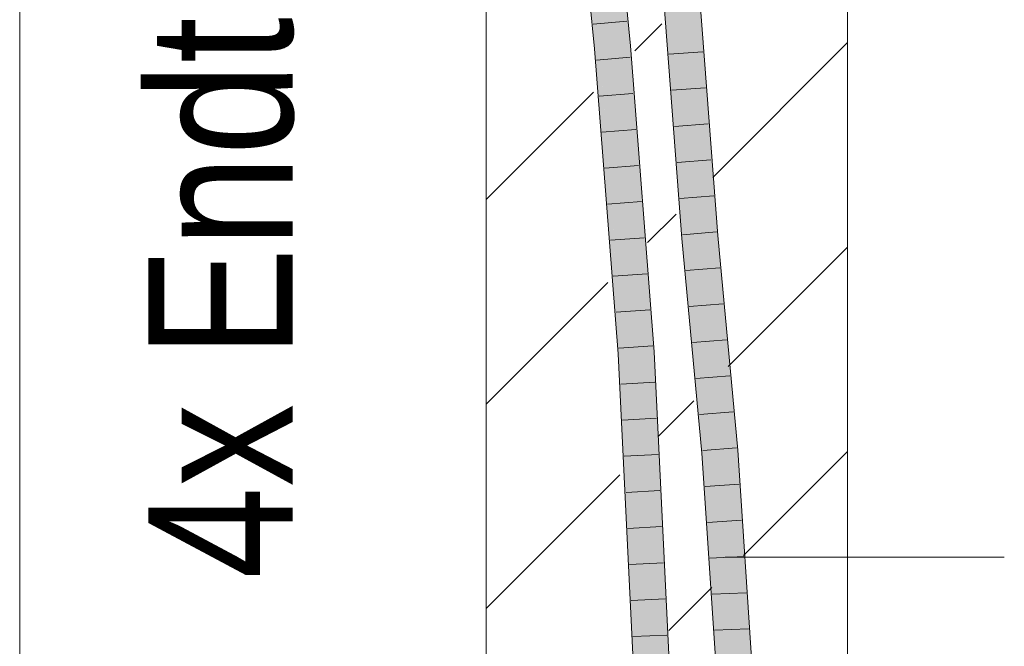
# Model space of a CAD drawing. Extents: x -720 to 300, y 62 to 1162.
# Tile 227 of 256: x 237.92 to 244.74, y 766.45 to 770.78. Entities that reach past the tile are written whole.
import ezdxf
from ezdxf.lldxf.tags import DXFTag

# ---------------------------------------------------------------- set-up
doc = ezdxf.new("R2010")
doc.units = 0
doc.layers.get('0').update_dxf_attribs({"lineweight": 13})
for name, color, linetype, lineweight, true_color in [('E_Detail_Beschriftung', 7, 'Continuous', 13, 0x009900), ('E_Detail_Wandschraffur', 7, 'Continuous', 5, 0xc0c0c0), ('E_Leerrohr 25-A06G93Y08I', 7, 'Continuous', 9, 0xff8000), ('E_Leerrohr 25-Shading', 7, 'Continuous', 9, 0xff8000)]:
    doc.layers.add(name, color=color, linetype=linetype, lineweight=lineweight, true_color=true_color)
doc.layers.add('E_Detail_Linie_Text_Bem', color=7, linetype='Continuous', lineweight=13)
doc.styles.get("Standard").update_dxf_attribs({"font": 'ARIALN.TTF'})
tags = doc.linetypes.add('fein_strichliert', pattern=[4, 1, -2, 1]).pattern_tags.tags
tags[8:9] = [DXFTag(74, 4), DXFTag(75, 0), DXFTag(340, '0'), DXFTag(46, 0.0), DXFTag(50, 0.0), DXFTag(44, 0.0), DXFTag(45, 0.0)]
tags[6:7] = [DXFTag(74, 4), DXFTag(75, 0), DXFTag(340, '0'), DXFTag(46, 0.0), DXFTag(50, 0.0), DXFTag(44, 0.0), DXFTag(45, 0.0)]
tags[4:5] = [DXFTag(74, 4), DXFTag(75, 0), DXFTag(340, '0'), DXFTag(46, 0.0), DXFTag(50, 0.0), DXFTag(44, 0.0), DXFTag(45, 0.0)]
tags = doc.linetypes.add('fein_strichliert-A06G93Y38I', pattern=[4, 1, -2, 1]).pattern_tags.tags
tags[8:9] = [DXFTag(74, 4), DXFTag(75, 0), DXFTag(340, '0'), DXFTag(46, 0.0), DXFTag(50, 0.0), DXFTag(44, 0.0), DXFTag(45, 0.0)]
tags[6:7] = [DXFTag(74, 4), DXFTag(75, 0), DXFTag(340, '0'), DXFTag(46, 0.0), DXFTag(50, 0.0), DXFTag(44, 0.0), DXFTag(45, 0.0)]
tags[4:5] = [DXFTag(74, 4), DXFTag(75, 0), DXFTag(340, '0'), DXFTag(46, 0.0), DXFTag(50, 0.0), DXFTag(44, 0.0), DXFTag(45, 0.0)]

# ---------------------------------------------------------------- blocks, each defined once
blk = doc.blocks.new('Shading-A06G93SL8I', base_point=(241.4847, 762.55))
at = {"layer": 'E_Leerrohr 25-Shading', "color": 43, "true_color": 0xd7ab7f}
for points in [[(241.9002, 770.5775), (241.9367, 770.5806), (241.7177, 772.4731), (241.7542, 772.4766)], [(242.1128, 770.5959), (242.1493, 770.5991), (241.9301, 772.4933), (241.9666, 772.4968)], [(242.417, 770.9124), (242.3805, 770.9102), (242.5419, 769.2694), (242.5054, 769.2664)], [(242.5993, 770.9236), (242.5934, 770.9233), (242.718, 769.2842)], [(242.7545, 769.2873), (242.63, 770.9255), (242.718, 769.2842), (242.5993, 770.9236)], [(241.9367, 770.5806), (241.9002, 770.5775), (241.9539, 770.351)], [(241.9543, 770.3451), (241.9539, 770.351), (241.9187, 770.3419), (241.9002, 770.5775)], [(241.9367, 770.5806), (241.9539, 770.351), (241.9551, 770.3456)], [(242.1128, 770.5959), (242.1311, 770.3621), (242.1493, 770.5991), (242.1676, 770.3653)], [(242.0943, 768.4696), (241.9543, 770.3451), (242.0656, 768.4678), (241.9187, 770.3419)], [(241.9551, 770.3456), (241.9539, 770.351), (242.0959, 768.4697), (242.0943, 768.4696)], [(242.0959, 768.4697), (242.1021, 768.4701), (241.9551, 770.3456)], [(242.1311, 770.3621), (242.2785, 768.4811), (242.1676, 770.3653), (242.3151, 768.4833)], [(242.5419, 769.2694), (242.5054, 769.2664), (242.6806, 767.785), (242.6441, 767.7821)], [(242.7545, 769.2873), (242.718, 769.2842), (242.8933, 767.8019), (242.8568, 767.799)], [(242.0943, 768.4696), (242.0656, 768.4678), (242.1876, 766.0331), (242.1829, 766.0329)], [(242.0959, 768.4697), (242.0943, 768.4696), (242.1902, 766.0332), (242.1876, 766.0331)], [(242.0959, 768.4697), (242.1902, 766.0332), (242.1021, 768.4701), (242.2043, 766.0338)], [(242.2043, 766.0338), (242.2195, 766.0344), (242.1021, 768.4701)], [(242.3961, 766.0417), (242.4327, 766.0432), (242.2785, 768.4811), (242.3151, 768.4833)], [(242.6806, 767.785), (242.6441, 767.7821), (242.7721, 766.2736), (242.744, 766.2729)], [(242.7806, 766.2739), (242.6806, 767.785), (242.7721, 766.2736)], [(242.8933, 767.8019), (242.8568, 767.799), (242.9939, 766.2794), (242.9573, 766.2784)]]:
    blk.add_solid(points, dxfattribs=at)
at = {"layer": 'E_Leerrohr 25-Shading', "color": 31, "true_color": 0xfabd7f}
for points in [[(241.9367, 770.5806), (242.0248, 770.5883), (241.7542, 772.4766), (241.8422, 772.4849)], [(241.9301, 772.4933), (241.9436, 771.4315), (242.1084, 770.5955), (242.0248, 770.5883)], [(241.9301, 772.4933), (242.1084, 770.5955), (242.1128, 770.5959)], [(242.63, 769.2768), (242.491, 770.9169), (242.5419, 769.2694), (242.417, 770.9124)], [(242.63, 769.2768), (242.5052, 770.9178), (242.491, 770.9169)], [(242.5934, 770.9233), (242.5052, 770.9178), (242.718, 769.2842), (242.63, 769.2768)], [(241.9367, 770.5806), (241.9551, 770.3456), (242.0248, 770.5883), (242.0432, 770.3535)], [(242.1084, 770.5955), (242.0248, 770.5883), (242.1311, 770.3621), (242.2785, 768.4811)], [(242.2785, 768.4811), (242.0248, 770.5883), (242.2091, 768.4767)], [(242.0248, 770.5883), (242.0432, 770.3535), (242.2091, 768.4767), (242.2052, 768.4765)], [(242.1128, 770.5959), (242.1084, 770.5955), (242.1311, 770.3621)], [(241.9551, 770.3456), (242.1021, 768.4701), (242.0432, 770.3535), (242.1903, 768.4756)], [(242.0432, 770.3535), (242.1903, 768.4756), (242.2052, 768.4765)], [(242.63, 769.2768), (242.5419, 769.2694), (242.7687, 767.7921), (242.6806, 767.785)], [(242.718, 769.2842), (242.63, 769.2768), (242.8568, 767.799), (242.7687, 767.7921)], [(242.2195, 766.0344), (242.3078, 766.0381), (242.1021, 768.4701), (242.1903, 768.4756)], [(242.2052, 768.4765), (242.1903, 768.4756), (242.3786, 766.041), (242.3444, 766.0396)], [(242.1903, 768.4756), (242.3078, 766.0381), (242.3444, 766.0396)], [(242.2052, 768.4765), (242.3786, 766.041), (242.2091, 768.4767), (242.385, 766.0413)], [(242.385, 766.0413), (242.3961, 766.0417), (242.2091, 768.4767), (242.2785, 768.4811)], [(242.7687, 767.7921), (242.6806, 767.785), (242.8689, 766.2761), (242.7806, 766.2739)], [(242.8568, 767.799), (242.7687, 767.7921), (242.9573, 766.2784), (242.8689, 766.2761)]]:
    blk.add_solid(points, dxfattribs=at)
blk = doc.blocks.new('Referenz-A06G93Y48I')
at = {"layer": 'E_Detail_Linie_Text_Bem', "linetype": 'fein_strichliert-A06G93Y38I', "ltscale": 0.65}
blk.add_line((237.9235, 761.4984), (237.9235, 814.3777), dxfattribs=at)
at = {"layer": 'E_Detail_Linie_Text_Bem', "linetype": 'Continuous', "ltscale": 0.13}
for p, q in [((243.6519, 802.3064), (243.6519, 762.3064)), ((241.1519, 762.3064), (241.1519, 790.3064))]:
    blk.add_line(p, q, dxfattribs=at)
at = {"layer": 'E_Detail_Linie_Text_Bem', "color": 0, "linetype": 'Continuous', "ltscale": 0.13}
blk.add_line((242.805, 767.0615), (244.7371, 767.0615), dxfattribs=at)
at = {"layer": 'E_Detail_Wandschraffur', "linetype": 'ByBlock', "ltscale": 0.13}
for p, q in [((242.1812, 770.5646), (242.3669, 770.7503)), ((241.1519, 769.5353), (241.894, 770.2774)), ((242.826, 768.381), (243.6519, 769.2069)), ((242.3415, 767.8965), (242.5891, 768.1441)), ((241.1519, 766.7069), (242.0769, 767.6319))]:
    blk.add_line(p, q, dxfattribs=at)
at = {"layer": 'E_Detail_Wandschraffur', "linetype": 'fein_strichliert', "ltscale": 0.13}
for p, q in [((242.7199, 769.6892), (243.6519, 770.6211)), ((242.2685, 769.2377), (242.4659, 769.4351)), ((241.1519, 768.1211), (241.9936, 768.9628)), ((242.932, 767.0728), (243.6519, 767.7927)), ((242.4145, 766.5553), (242.7123, 766.8531))]:
    blk.add_line(p, q, dxfattribs=at)
at = {"layer": 'E_Leerrohr 25-A06G93Y08I', "linetype": 'Continuous', "ltscale": 0.13}
for p, q in [((241.9002, 770.5775), (241.7177, 772.4731)), ((242.1493, 770.5991), (241.9666, 772.4968)), ((242.3805, 770.9101), (242.5054, 769.2663)), ((242.63, 770.9255), (242.7545, 769.2873)), ((242.1255, 770.7686), (241.8913, 770.7481)), ((242.0655, 768.4678), (241.9002, 770.5775)), ((242.3151, 768.4833), (242.1493, 770.5991)), ((242.416, 770.5411), (242.6505, 770.5567)), ((242.148, 770.5194), (241.9139, 770.4993)), ((242.435, 770.2914), (242.6694, 770.3078)), ((242.1676, 770.2698), (241.9334, 770.2504)), ((242.1871, 770.0203), (241.9529, 770.0015)), ((242.454, 770.0417), (242.6884, 770.059)), ((242.473, 769.792), (242.7073, 769.8101)), ((242.2067, 769.7707), (241.9724, 769.7526)), ((242.4919, 769.5424), (242.7262, 769.5612)), ((242.2262, 769.5211), (241.9919, 769.5037)), ((242.2458, 769.2715), (242.0114, 769.2548)), ((242.5054, 769.2663), (242.6441, 767.7821)), ((242.5109, 769.2927), (242.7451, 769.3123)), ((242.7545, 769.2873), (242.8933, 767.8019)), ((242.5337, 769.0438), (242.7679, 769.0633)), ((242.2653, 769.022), (242.0309, 769.0059)), ((242.557, 768.7949), (242.7912, 768.8143)), ((242.2849, 768.7724), (242.0504, 768.757)), ((242.3044, 768.5228), (242.0699, 768.5081)), ((242.5802, 768.5461), (242.8144, 768.5653)), ((242.1829, 766.0329), (242.0655, 768.4678)), ((242.4327, 766.0432), (242.3151, 768.4833)), ((242.6035, 768.2973), (242.8377, 768.3163)), ((242.3177, 768.2729), (242.0831, 768.2588)), ((242.6267, 768.0485), (242.861, 768.0673)), ((242.3298, 768.023), (242.0952, 768.0093)), ((242.3418, 767.773), (242.1072, 767.7598)), ((242.6441, 767.7821), (242.744, 766.2729)), ((242.65, 767.7996), (242.8842, 767.8183)), ((242.8933, 767.8019), (242.9939, 766.2793)), ((242.6668, 767.5512), (242.9012, 767.5679)), ((242.3539, 767.523), (242.1192, 767.5104)), ((242.6833, 767.3028), (242.9178, 767.3174)), ((242.3659, 767.2731), (242.1312, 767.2609)), ((242.378, 767.0231), (242.1432, 767.0115)), ((242.6997, 767.0543), (242.9344, 767.0669)), ((242.7162, 766.8059), (242.9509, 766.8164)), ((242.39, 766.7731), (242.1553, 766.762)), ((242.7326, 766.5575), (242.9675, 766.5659)), ((242.4021, 766.5232), (242.1673, 766.5126))]:
    blk.add_line(p, q, dxfattribs=at)
at = {"layer": 'E_Detail_Beschriftung', "linetype": 'Continuous', "ltscale": 0.13, "insert": (238.813, 766.9122), "char_height": 1, "attachment_point": 1, "rotation": 90}
blk.add_mtext('{\\fArial Narrow;4x Endtülle}', dxfattribs=at)

msp = doc.modelspace()

# ---------------------------------------------------------------- block references
at = {"color": 8, "lineweight": 25, "ltscale": 0.25, "true_color": 0x808080}
msp.add_blockref('Referenz-A06G93Y48I', (0, 0), dxfattribs=at)
msp.add_blockref('Shading-A06G93SL8I', (241.4847, 762.55))

doc.saveas('drawing.dxf')
